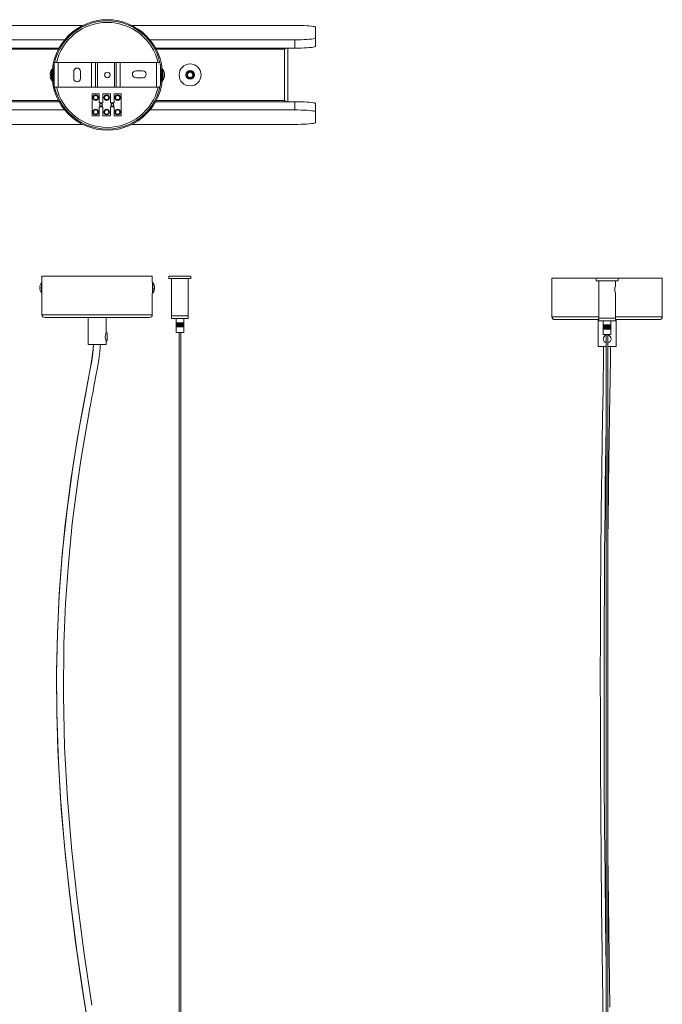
# Model space of a CAD drawing. Header units: millimetres. Extents: x -636 to 303, y -1387 to 40.
# Tile 3 of 3: x -163 to 303, y -673 to 40. Entities that reach past the tile are written whole.
import ezdxf

# ---------------------------------------------------------------- set-up
doc = ezdxf.new("R2010")
doc.units = ezdxf.units.MM

msp = doc.modelspace()

# ---------------------------------------------------------------- linework, layer by layer
at = {"color": 7, "linetype": 'Continuous', "lineweight": 15}
for p, q in [((-116.78, 35.86), (-613.25, 35.86)), ((36.75, 35.86), (-81.32, 35.86)), ((51.75, 20.73), (51.75, 34.55)), ((-613.25, 25.4), (-129.95, 25.4)), ((-68.14, 25.4), (36.75, 25.4)), ((36.75, 19.42), (36.75, 25.4)), ((-613.25, 19.42), (-134.02, 19.42)), ((-64.08, 19.42), (36.75, 19.42)), ((29.35, 18.53), (29.35, -18.53)), ((31.75, 19.42), (31.75, -19.42)), ((-137.55, -7.37), (-137.55, 7.37)), ((-60.89, 9), (-137.2, 9)), ((-134.65, 9), (-134.65, -9)), ((-110.45, -9), (-110.45, 9)), ((-107.55, 9), (-107.55, -9)), ((-106.15, 9), (-106.15, -9)), ((-93.95, 9), (-93.95, -9)), ((-92.55, -9), (-92.55, 9)), ((-89.65, 9), (-89.65, -9)), ((-63.45, -9), (-63.45, 9)), ((-60.55, 7.37), (-60.55, -7.37)), ((-140.57, 0.87), (-140.31, 1.98)), ((-140.57, 0.52), (-140.57, 0.87)), ((-140.31, 0.52), (-140.57, 0.52)), ((-138.85, 4), (-139.09, 4)), ((-139.09, -4), (-139.09, 4)), ((-137.55, 4), (-138.04, 4)), ((-123.4, -2.5), (-123.4, 2.5)), ((-118.4, 2.5), (-118.4, -2.5)), ((-78.4, 2.99), (-73.4, 2.99)), ((-60.05, 4), (-60.55, 4)), ((-59, 4), (-59.25, 4)), ((-57.62, 1.37), (-57.78, 2.03)), ((-57.78, 1.64), (-57.53, 0.61)), ((-57.53, 0.14), (-57.78, -0.28)), ((-57.53, -0.14), (-57.63, 0.03)), ((-57.53, 0.81), (-57.53, 1)), ((-57.53, 0.61), (-57.53, 0.14)), ((-140.57, -0.52), (-140.31, -0.52)), ((-140.57, -0.87), (-140.57, -0.52)), ((-140.57, -0.87), (-140.31, -1.98)), ((-140.32, -0.36), (-140.31, -0.52)), ((-139.09, -4), (-138.85, -4)), ((-138.04, -4), (-137.55, -4)), ((-73.4, -2.01), (-78.4, -2.01)), ((-60.55, -4), (-60.05, -4)), ((-59.25, -4), (-59, -4)), ((-57.78, -0.28), (-57.78, -1.23)), ((-57.53, -0.61), (-57.78, -0.59)), ((-57.53, -0.81), (-57.78, -0.8)), ((-57.78, -1.23), (-57.53, -0.81)), ((-57.7, -0.15), (-57.53, -0.14)), ((-57.53, -1), (-57.62, -1.38)), ((-57.57, -0.81), (-57.53, -0.61)), ((-57.53, -0.61), (-57.53, -0.14)), ((-57.53, -0.81), (-57.53, -1)), ((-137.2, -9), (-60.89, -9)), ((-105, -13.65), (-110, -13.65)), ((-110, -13.65), (-110, -29.65)), ((-105, -20.14), (-105, -13.65)), ((-102.2, -13.65), (-102.2, -20.14)), ((-96.8, -13.65), (-102.2, -13.65)), ((-96.8, -20.14), (-96.8, -13.65)), ((-94, -13.65), (-94, -20.14)), ((-89, -13.65), (-94, -13.65)), ((-89, -29.65), (-89, -13.65)), ((-613.25, -19.42), (-134.01, -19.42)), ((-102.2, -20.14), (-105, -20.14)), ((-94, -20.14), (-96.8, -20.14)), ((-64.08, -19.42), (36.75, -19.42)), ((36.75, -25.4), (36.75, -19.42)), ((51.75, -20.73), (51.75, -34.55)), ((-613.25, -25.4), (-129.95, -25.4)), ((-105, -23.16), (-102.2, -23.16)), ((-105, -29.65), (-105, -23.16)), ((-102.2, -23.16), (-102.2, -29.65)), ((-96.8, -23.16), (-94, -23.16)), ((-96.8, -29.65), (-96.8, -23.16)), ((-94, -23.16), (-94, -29.65)), ((-68.15, -25.4), (36.75, -25.4)), ((-110, -29.65), (-105, -29.65)), ((-102.2, -29.65), (-96.8, -29.65)), ((-94, -29.65), (-89, -29.65)), ((-613.25, -35.86), (-116.77, -35.86)), ((-81.32, -35.86), (36.75, -35.86)), ((-146.43, -145.73), (-146.43, -150.23)), ((-146.43, -145.73), (-66.43, -145.73)), ((-66.43, -150.23), (-66.43, -145.73)), ((-54.38, -145.73), (-54.38, -147.58)), ((-54.38, -145.73), (-38.48, -145.73)), ((-38.48, -147.58), (-54.38, -147.58)), ((-52.43, -147.58), (-52.43, -176.58)), ((-40.43, -176.58), (-40.43, -147.58)), ((-38.48, -147.58), (-38.48, -145.73)), ((223.16, -147.3), (223.16, -175.3)), ((223.16, -147.3), (303.16, -147.3)), ((255.21, -147.3), (255.21, -149.15)), ((271.11, -149.15), (255.21, -149.15)), ((257.16, -149.15), (257.16, -178.15)), ((269.16, -153.05), (269.16, -149.15)), ((271.11, -149.15), (271.11, -147.3)), ((303.16, -175.3), (303.16, -147.3)), ((-147.7, -152.25), (-147.95, -153.36)), ((-147.95, -153.72), (-147.95, -153.36)), ((-147.7, -153.72), (-147.95, -153.72)), ((-147.95, -155.1), (-147.95, -154.75)), ((-147.95, -154.75), (-147.7, -154.75)), ((-147.7, -156.22), (-147.95, -155.1)), ((-147.7, -152.25), (-147.72, -152.24)), ((-147.7, -156.22), (-147.72, -156.23)), ((-147.7, -154.75), (-147.7, -153.72)), ((-146.76, -154.23), (-146.47, -154.23)), ((-146.43, -150.23), (-146.47, -150.23)), ((-66.38, -150.23), (-66.43, -150.23)), ((-64.91, -153.23), (-65.16, -152.2)), ((-65.16, -152.2), (-65.16, -152.59)), ((-65.16, -152.59), (-64.91, -153.63)), ((-64.91, -154.09), (-65.16, -154.51)), ((-65.16, -155.47), (-64.91, -155.04)), ((-65.15, -154.82), (-64.91, -154.84)), ((-64.91, -155.04), (-65.14, -155.03)), ((-65.08, -154.38), (-64.91, -154.38)), ((-64.91, -154.38), (-65.01, -154.2)), ((-64.91, -155.23), (-65, -155.61)), ((-64.96, -155.04), (-64.91, -154.84)), ((-64.91, -153.43), (-64.91, -153.23)), ((-64.91, -153.63), (-64.91, -154.09)), ((-64.91, -154.84), (-64.91, -154.38)), ((-64.91, -155.04), (-64.91, -155.23)), ((-146.47, -158.23), (-146.43, -158.23)), ((-146.43, -158.23), (-146.43, -173.73)), ((-66.43, -173.73), (-66.43, -158.23)), ((-66.43, -158.23), (-66.38, -158.23)), ((269.16, -178.15), (269.16, -157.95)), ((-66.43, -173.73), (-146.43, -173.73)), ((-144.43, -175.73), (-68.43, -175.73)), ((-112.93, -175.73), (-112.93, -195.23)), ((-99.93, -186.8), (-99.93, -175.73)), ((-52.43, -174.58), (-40.43, -174.58)), ((-40.43, -176.58), (-52.43, -176.58)), ((-49.18, -176.58), (-49.18, -179.58)), ((-43.68, -179.58), (-43.68, -176.58)), ((225.16, -177.3), (257.16, -177.3)), ((256.66, -177.3), (256.66, -196.8)), ((269.16, -176.15), (257.16, -176.15)), ((269.16, -178.15), (257.16, -178.15)), ((260.41, -178.15), (260.41, -181.15)), ((265.91, -181.15), (265.91, -178.15)), ((269.16, -177.3), (301.16, -177.3)), ((269.66, -196.8), (269.66, -177.3)), ((-48.76, -179.58), (-49.22, -179.58)), ((-49.22, -179.58), (-49.22, -182.58)), ((-49.22, -179.58), (-49.22, -182.58)), ((-48.76, -182.58), (-49.22, -182.58)), ((-49.21, -179.58), (-49.21, -182.58)), ((-49.2, -179.58), (-49.2, -182.58)), ((-49.19, -179.58), (-49.19, -182.58)), ((-49.18, -182.58), (-49.18, -186.58)), ((-49.17, -179.58), (-49.17, -182.58)), ((-49.15, -179.58), (-49.15, -182.58)), ((-49.13, -179.58), (-49.13, -182.58)), ((-49.1, -179.58), (-49.1, -182.58)), ((-49.07, -179.58), (-49.07, -182.58)), ((-49.04, -179.58), (-49.04, -182.58)), ((-49, -179.58), (-49, -182.58)), ((-48.96, -179.58), (-48.96, -182.58)), ((-48.91, -179.58), (-48.91, -182.58)), ((-48.87, -179.58), (-48.87, -182.58)), ((-48.82, -179.58), (-48.82, -182.58)), ((-48.76, -182.58), (-48.76, -179.58)), ((-48.76, -179.58), (-48.76, -182.58)), ((-48.71, -179.58), (-48.76, -179.58)), ((-48.71, -182.58), (-48.76, -182.58)), ((-48.71, -179.58), (-48.71, -182.58)), ((-48.71, -182.58), (-48.71, -179.58)), ((-48.71, -179.58), (-48.71, -182.58)), ((-48.65, -179.58), (-48.71, -179.58)), ((-48.65, -182.58), (-48.71, -182.58)), ((-48.65, -182.58), (-48.65, -179.58)), ((-48.65, -179.58), (-48.65, -182.58)), ((-48.65, -179.58), (-48.65, -182.58)), ((-48.59, -179.58), (-48.65, -179.58)), ((-48.59, -182.58), (-48.65, -182.58)), ((-48.59, -179.58), (-48.59, -182.58)), ((-48.59, -182.58), (-48.59, -179.58)), ((-48.53, -179.58), (-48.59, -179.58)), ((-48.53, -182.58), (-48.59, -182.58)), ((-48.58, -179.58), (-48.58, -182.58)), ((-48.53, -182.58), (-48.53, -179.58)), ((-48.53, -179.58), (-48.53, -182.58)), ((-48.47, -179.58), (-48.53, -179.58)), ((-48.47, -182.58), (-48.53, -182.58)), ((-48.52, -179.58), (-48.52, -182.58)), ((-48.47, -182.58), (-48.47, -179.58)), ((-48.46, -179.58), (-48.46, -182.58)), ((-48.4, -179.58), (-48.46, -179.58)), ((-48.4, -182.58), (-48.46, -182.58)), ((-48.45, -179.58), (-48.45, -182.58)), ((-48.4, -182.58), (-48.4, -179.58)), ((-48.39, -179.58), (-48.39, -182.58)), ((-48.33, -179.58), (-48.39, -179.58)), ((-48.33, -182.58), (-48.39, -182.58)), ((-48.38, -179.58), (-48.38, -182.58)), ((-48.33, -182.58), (-48.33, -179.58)), ((-48.32, -179.58), (-48.32, -182.58)), ((-48.25, -179.58), (-48.32, -179.58)), ((-48.25, -182.58), (-48.32, -182.58)), ((-48.31, -179.58), (-48.31, -182.58)), ((-48.25, -182.58), (-48.25, -179.58)), ((-48.25, -179.58), (-48.25, -182.58)), ((-48.18, -179.58), (-48.25, -179.58)), ((-48.18, -182.58), (-48.25, -182.58)), ((-48.23, -179.58), (-48.23, -182.58)), ((-48.18, -182.58), (-48.18, -179.58)), ((-48.17, -179.58), (-48.17, -182.58)), ((-48.1, -179.58), (-48.17, -179.58)), ((-48.1, -182.58), (-48.17, -182.58)), ((-48.15, -179.58), (-48.15, -182.58)), ((-48.1, -182.58), (-48.1, -179.58)), ((-48.1, -179.58), (-48.1, -182.58)), ((-48.02, -179.58), (-48.1, -179.58)), ((-48.02, -182.58), (-48.1, -182.58)), ((-48.07, -179.58), (-48.07, -182.58)), ((-48.02, -179.58), (-48.02, -182.58)), ((-48.02, -182.58), (-48.02, -179.58)), ((-47.94, -179.58), (-48.02, -179.58)), ((-47.94, -182.58), (-48.02, -182.58)), ((-48.01, -181.28), (-47.85, -181.27)), ((-47.99, -179.58), (-47.99, -182.58)), ((-47.94, -182.58), (-47.94, -179.58)), ((-47.93, -179.58), (-47.93, -182.58)), ((-47.85, -179.58), (-47.93, -179.58)), ((-47.85, -182.58), (-47.93, -182.58)), ((-47.91, -179.58), (-47.91, -182.58)), ((-47.85, -179.58), (-47.85, -182.58)), ((-47.85, -182.58), (-47.85, -179.58)), ((-47.77, -179.58), (-47.85, -179.58)), ((-47.77, -182.58), (-47.85, -182.58)), ((-47.82, -179.58), (-47.82, -182.58)), ((-47.77, -182.58), (-47.77, -179.58)), ((-47.76, -179.58), (-47.76, -182.58)), ((-47.68, -179.58), (-47.76, -179.58)), ((-47.68, -182.58), (-47.76, -182.58)), ((-47.73, -179.58), (-47.73, -182.58)), ((-47.68, -179.58), (-47.68, -182.58)), ((-47.68, -182.58), (-47.68, -179.58)), ((-47.59, -179.58), (-47.68, -179.58)), ((-47.59, -182.58), (-47.68, -182.58)), ((-47.64, -179.58), (-47.64, -182.58)), ((-47.59, -182.58), (-47.59, -179.58)), ((-47.59, -179.58), (-47.59, -182.58)), ((-47.5, -179.58), (-47.59, -179.58)), ((-47.5, -182.58), (-47.59, -182.58)), ((-47.55, -179.58), (-47.55, -182.58)), ((-47.5, -179.58), (-47.5, -182.58)), ((-47.5, -182.58), (-47.5, -179.58)), ((-47.41, -179.58), (-47.5, -179.58)), ((-47.41, -182.58), (-47.5, -182.58)), ((-47.46, -179.58), (-47.46, -182.58)), ((-47.41, -182.58), (-47.41, -179.58)), ((-47.4, -179.58), (-47.4, -182.58)), ((-47.32, -179.58), (-47.4, -179.58)), ((-47.32, -182.58), (-47.4, -182.58)), ((-47.36, -179.58), (-47.36, -182.58)), ((-47.32, -182.58), (-47.32, -179.58)), ((-47.31, -179.58), (-47.31, -182.58)), ((-47.22, -179.58), (-47.31, -179.58)), ((-47.22, -182.58), (-47.31, -182.58)), ((-47.27, -179.58), (-47.27, -182.58)), ((-47.22, -182.58), (-47.22, -179.58)), ((-47.21, -179.58), (-47.21, -182.58)), ((-47.13, -179.58), (-47.21, -179.58)), ((-47.13, -182.58), (-47.21, -182.58)), ((-47.17, -179.58), (-47.17, -182.58)), ((-47.13, -182.58), (-47.13, -179.58)), ((-47.12, -179.58), (-47.12, -182.58)), ((-47.12, -179.58), (-47.03, -179.58)), ((-47.03, -182.58), (-47.12, -182.58)), ((-47.07, -179.58), (-47.07, -182.58)), ((-47.03, -182.58), (-47.03, -179.58)), ((-47.02, -179.58), (-47.02, -182.58)), ((-47.02, -179.58), (-46.93, -179.58)), ((-46.93, -182.58), (-47.02, -182.58)), ((-46.98, -179.58), (-46.98, -182.58)), ((-46.93, -179.58), (-46.83, -179.58)), ((-46.93, -179.58), (-46.93, -182.58)), ((-46.93, -182.58), (-46.93, -179.58)), ((-46.83, -182.58), (-46.93, -182.58)), ((-46.88, -179.58), (-46.88, -182.58)), ((-46.83, -179.58), (-46.74, -179.58)), ((-46.83, -179.58), (-46.83, -182.58)), ((-46.83, -182.58), (-46.83, -179.58)), ((-46.74, -182.58), (-46.83, -182.58)), ((-46.78, -179.58), (-46.78, -182.58)), ((-46.74, -182.58), (-46.74, -179.58)), ((-46.73, -179.58), (-46.64, -179.58)), ((-46.73, -179.58), (-46.73, -182.58)), ((-46.64, -182.58), (-46.73, -182.58)), ((-46.68, -179.58), (-46.68, -182.58)), ((-46.64, -182.58), (-46.64, -179.58)), ((-46.63, -179.58), (-46.54, -179.58)), ((-46.63, -179.58), (-46.63, -182.58)), ((-46.54, -182.58), (-46.63, -182.58)), ((-46.58, -179.58), (-46.58, -182.58)), ((-46.54, -182.58), (-46.54, -179.58)), ((-46.53, -179.58), (-46.44, -179.58)), ((-46.53, -179.58), (-46.53, -182.58)), ((-46.44, -182.58), (-46.53, -182.58)), ((-46.48, -179.58), (-46.48, -182.58)), ((-46.44, -182.58), (-46.44, -179.58)), ((-46.43, -179.58), (-46.34, -179.58)), ((-46.43, -179.58), (-46.43, -182.58)), ((-46.34, -182.58), (-46.43, -182.58)), ((-46.37, -179.58), (-46.37, -182.58)), ((-46.34, -182.58), (-46.34, -179.58)), ((-46.33, -179.58), (-46.24, -179.58)), ((-46.33, -179.58), (-46.33, -182.58)), ((-46.24, -182.58), (-46.33, -182.58)), ((-46.27, -179.58), (-46.27, -182.58)), ((-46.24, -182.58), (-46.24, -179.58)), ((-46.23, -179.58), (-46.14, -179.58)), ((-46.23, -179.58), (-46.23, -182.58)), ((-46.14, -182.58), (-46.23, -182.58)), ((-46.17, -179.58), (-46.17, -182.58)), ((-46.14, -182.58), (-46.14, -179.58)), ((-46.13, -179.58), (-46.04, -179.58)), ((-46.13, -179.58), (-46.13, -182.58)), ((-46.04, -182.58), (-46.13, -182.58)), ((-46.07, -179.58), (-46.07, -182.58)), ((-46.04, -182.58), (-46.04, -179.58)), ((-46.04, -179.58), (-45.94, -179.58)), ((-46.04, -179.58), (-46.04, -182.58)), ((-45.94, -182.58), (-46.04, -182.58)), ((-45.97, -179.58), (-45.97, -182.58)), ((-45.94, -182.58), (-45.94, -179.58)), ((-45.94, -179.58), (-45.94, -182.58)), ((-45.94, -179.58), (-45.85, -179.58)), ((-45.85, -182.58), (-45.94, -182.58)), ((-45.87, -179.58), (-45.87, -182.58)), ((-45.85, -182.58), (-45.85, -179.58)), ((-45.84, -179.58), (-45.84, -182.58)), ((-45.84, -179.58), (-45.75, -179.58)), ((-45.75, -182.58), (-45.84, -182.58)), ((-45.78, -179.58), (-45.78, -182.58)), ((-45.75, -182.58), (-45.75, -179.58)), ((-45.74, -179.58), (-45.74, -182.58)), ((-45.74, -179.58), (-45.65, -179.58)), ((-45.65, -182.58), (-45.74, -182.58)), ((-45.68, -179.58), (-45.68, -182.58)), ((-45.65, -182.58), (-45.65, -179.58)), ((-45.65, -179.58), (-45.65, -182.58)), ((-45.65, -179.58), (-45.56, -179.58)), ((-45.56, -182.58), (-45.65, -182.58)), ((-45.58, -179.58), (-45.58, -182.58)), ((-45.56, -182.58), (-45.56, -179.58)), ((-45.55, -179.58), (-45.55, -182.58)), ((-45.55, -179.58), (-45.47, -179.58)), ((-45.47, -182.58), (-45.55, -182.58)), ((-45.49, -179.58), (-45.49, -182.58)), ((-45.47, -182.58), (-45.47, -179.58)), ((-45.46, -179.58), (-45.46, -182.58)), ((-45.46, -179.58), (-45.37, -179.58)), ((-45.37, -182.58), (-45.46, -182.58)), ((-45.39, -179.58), (-45.39, -182.58)), ((-45.37, -179.58), (-45.37, -182.58)), ((-45.37, -182.58), (-45.37, -179.58)), ((-45.37, -179.58), (-45.28, -179.58)), ((-45.28, -182.58), (-45.37, -182.58)), ((-45.3, -179.58), (-45.3, -182.58)), ((-45.28, -182.58), (-45.28, -179.58)), ((-45.28, -179.58), (-45.28, -182.58)), ((-45.28, -179.58), (-45.19, -179.58)), ((-45.19, -182.58), (-45.28, -182.58)), ((-45.21, -179.58), (-45.21, -182.58)), ((-45.19, -179.58), (-45.19, -182.58)), ((-45.19, -182.58), (-45.19, -179.58)), ((-45.19, -179.58), (-45.1, -179.58)), ((-45.1, -182.58), (-45.19, -182.58)), ((-45.12, -179.58), (-45.12, -182.58)), ((-45.1, -182.58), (-45.1, -179.58)), ((-45.1, -179.58), (-45.1, -182.58)), ((-45.1, -179.58), (-45.02, -179.58)), ((-45.02, -182.58), (-45.1, -182.58)), ((-45.03, -179.58), (-45.03, -182.58)), ((-45.02, -182.58), (-45.02, -179.58)), ((-45.01, -179.58), (-45.01, -182.58)), ((-45.01, -179.58), (-44.93, -179.58)), ((-44.93, -182.58), (-45.01, -182.58)), ((-44.94, -179.58), (-44.94, -182.58)), ((-44.93, -182.58), (-44.93, -179.58)), ((-44.93, -179.58), (-44.93, -182.58)), ((-44.93, -179.58), (-44.85, -179.58)), ((-44.85, -182.58), (-44.93, -182.58)), ((-44.86, -179.58), (-44.86, -182.58)), ((-44.85, -179.58), (-44.85, -182.58)), ((-44.85, -182.58), (-44.85, -179.58)), ((-44.85, -179.58), (-44.77, -179.58)), ((-44.77, -182.58), (-44.85, -182.58)), ((-44.78, -179.58), (-44.78, -182.58)), ((-44.77, -182.58), (-44.77, -179.58)), ((-44.77, -179.58), (-44.77, -182.58)), ((-44.77, -179.58), (-44.69, -179.58)), ((-44.69, -182.58), (-44.77, -182.58)), ((-44.7, -179.58), (-44.7, -182.58)), ((-44.69, -179.58), (-44.69, -182.58)), ((-44.69, -182.58), (-44.69, -179.58)), ((-44.69, -179.58), (-44.62, -179.58)), ((-44.62, -182.58), (-44.69, -182.58)), ((-44.62, -182.58), (-44.62, -179.58)), ((-44.62, -179.58), (-44.62, -182.58)), ((-44.61, -179.58), (-44.61, -182.58)), ((-44.61, -179.58), (-44.54, -179.58)), ((-44.54, -182.58), (-44.61, -182.58)), ((-44.54, -179.58), (-44.54, -182.58)), ((-44.54, -182.58), (-44.54, -179.58)), ((-44.54, -179.58), (-44.54, -182.58)), ((-44.54, -179.58), (-44.47, -179.58)), ((-44.47, -182.58), (-44.54, -182.58)), ((-44.47, -179.58), (-44.47, -182.58)), ((-44.47, -179.58), (-44.47, -182.58)), ((-44.47, -179.58), (-44.4, -179.58)), ((-44.4, -182.58), (-44.47, -182.58)), ((-44.4, -179.58), (-44.4, -182.58)), ((-44.4, -179.58), (-44.4, -182.58)), ((-44.4, -179.58), (-43.64, -179.58)), ((-43.64, -182.58), (-44.4, -182.58)), ((-44.33, -179.58), (-44.33, -182.58)), ((-44.27, -179.58), (-44.27, -182.58)), ((-44.21, -179.58), (-44.21, -182.58)), ((-44.15, -179.58), (-44.15, -182.58)), ((-44.09, -179.58), (-44.09, -182.58)), ((-44.04, -179.58), (-44.04, -182.58)), ((-43.99, -179.58), (-43.99, -182.58)), ((-43.94, -179.58), (-43.94, -182.58)), ((-43.9, -179.58), (-43.9, -182.58)), ((-43.86, -179.58), (-43.86, -182.58)), ((-43.82, -179.58), (-43.82, -182.58)), ((-43.79, -182.58), (-43.79, -179.58)), ((-43.75, -179.58), (-43.75, -182.58)), ((-43.73, -182.58), (-43.73, -179.58)), ((-43.7, -179.58), (-43.7, -182.58)), ((-43.69, -179.58), (-43.69, -182.58)), ((-43.68, -186.58), (-43.68, -182.58)), ((-43.67, -179.58), (-43.67, -182.58)), ((-43.66, -179.58), (-43.66, -182.58)), ((-43.65, -179.58), (-43.65, -182.58)), ((-43.64, -179.58), (-43.64, -182.58)), ((-43.64, -179.58), (-43.64, -182.58)), ((260.85, -181.15), (260.37, -181.15)), ((260.37, -181.15), (260.37, -184.15)), ((260.37, -181.15), (260.37, -184.15)), ((260.85, -184.15), (260.37, -184.15)), ((260.38, -181.15), (260.38, -184.15)), ((260.38, -181.15), (260.38, -184.15)), ((260.4, -181.15), (260.4, -184.15)), ((260.41, -181.15), (260.41, -184.15)), ((260.41, -184.15), (260.41, -188.15)), ((260.43, -181.15), (260.43, -184.15)), ((260.45, -181.15), (260.45, -184.15)), ((260.48, -181.15), (260.48, -184.15)), ((260.5, -181.15), (260.5, -184.15)), ((260.54, -181.15), (260.54, -184.15)), ((260.57, -181.15), (260.57, -184.15)), ((260.61, -181.15), (260.61, -184.15)), ((260.65, -181.15), (260.65, -184.15)), ((260.7, -181.15), (260.7, -184.15)), ((260.75, -181.15), (260.75, -184.15)), ((260.8, -181.15), (260.8, -184.15)), ((260.85, -184.15), (260.85, -181.15)), ((260.86, -181.15), (260.86, -184.15)), ((260.91, -181.15), (260.86, -181.15)), ((260.91, -184.15), (260.86, -184.15)), ((260.91, -181.15), (260.91, -184.15)), ((260.91, -184.15), (260.91, -181.15)), ((260.91, -181.15), (260.91, -184.15)), ((260.97, -181.15), (260.91, -181.15)), ((260.97, -184.15), (260.91, -184.15)), ((260.97, -184.15), (260.97, -181.15)), ((260.97, -181.15), (260.97, -184.15)), ((260.97, -181.15), (260.97, -184.15)), ((261.03, -181.15), (260.97, -181.15)), ((261.03, -184.15), (260.97, -184.15)), ((261.03, -181.15), (261.03, -184.15)), ((261.03, -184.15), (261.03, -181.15)), ((261.09, -181.15), (261.03, -181.15)), ((261.09, -184.15), (261.03, -184.15)), ((261.04, -181.15), (261.04, -184.15)), ((261.09, -184.15), (261.09, -181.15)), ((261.1, -181.15), (261.1, -184.15)), ((261.16, -181.15), (261.1, -181.15)), ((261.16, -184.15), (261.1, -184.15)), ((261.11, -181.15), (261.11, -184.15)), ((261.16, -181.15), (261.16, -184.15)), ((261.16, -184.15), (261.16, -181.15)), ((261.23, -181.15), (261.16, -181.15)), ((261.23, -184.15), (261.16, -184.15)), ((261.17, -181.15), (261.17, -184.15)), ((261.23, -184.15), (261.23, -181.15)), ((261.23, -181.15), (261.23, -184.15)), ((261.3, -181.15), (261.23, -181.15)), ((261.3, -184.15), (261.23, -184.15)), ((261.25, -181.15), (261.25, -184.15)), ((261.3, -181.15), (261.3, -184.15)), ((261.3, -184.15), (261.3, -181.15)), ((261.37, -181.15), (261.3, -181.15)), ((261.37, -184.15), (261.3, -184.15)), ((261.32, -181.15), (261.32, -184.15)), ((261.37, -184.15), (261.37, -181.15)), ((261.38, -181.15), (261.38, -184.15)), ((261.45, -181.15), (261.38, -181.15)), ((261.45, -184.15), (261.38, -184.15)), ((261.4, -181.15), (261.4, -184.15)), ((261.45, -184.15), (261.45, -181.15)), ((261.46, -181.15), (261.46, -184.15)), ((261.53, -181.15), (261.46, -181.15)), ((261.53, -184.15), (261.46, -184.15)), ((261.48, -181.15), (261.48, -184.15)), ((261.53, -184.15), (261.53, -181.15)), ((261.54, -181.15), (261.54, -184.15)), ((261.61, -181.15), (261.54, -181.15)), ((261.61, -184.15), (261.54, -184.15)), ((261.56, -181.15), (261.56, -184.15)), ((261.61, -184.15), (261.61, -181.15)), ((261.62, -181.15), (261.62, -184.15)), ((261.69, -181.15), (261.62, -181.15)), ((261.69, -184.15), (261.62, -184.15)), ((261.64, -181.15), (261.64, -184.15)), ((261.69, -184.15), (261.69, -181.15)), ((261.7, -181.15), (261.7, -184.15)), ((261.78, -181.15), (261.7, -181.15)), ((261.78, -184.15), (261.7, -184.15)), ((261.73, -181.15), (261.73, -184.15)), ((261.78, -181.15), (261.78, -184.15)), ((261.78, -184.15), (261.78, -181.15)), ((261.87, -181.15), (261.78, -181.15)), ((261.87, -184.15), (261.78, -184.15)), ((261.81, -181.15), (261.81, -184.15)), ((261.87, -184.15), (261.87, -181.15)), ((261.87, -181.15), (261.87, -184.15)), ((261.95, -181.15), (261.87, -181.15)), ((261.95, -184.15), (261.87, -184.15)), ((261.9, -181.15), (261.9, -184.15)), ((261.95, -184.15), (261.95, -181.15)), ((261.96, -181.15), (261.96, -184.15)), ((262.04, -181.15), (261.96, -181.15)), ((262.04, -184.15), (261.96, -184.15)), ((261.99, -181.15), (261.99, -184.15)), ((262.04, -184.15), (262.04, -181.15)), ((262.05, -181.15), (262.05, -184.15)), ((262.14, -181.15), (262.05, -181.15)), ((262.14, -184.15), (262.05, -184.15)), ((262.09, -181.15), (262.09, -184.15)), ((262.14, -181.15), (262.14, -184.15)), ((262.14, -184.15), (262.14, -181.15)), ((262.23, -181.15), (262.14, -181.15)), ((262.23, -184.15), (262.14, -184.15)), ((262.18, -181.15), (262.18, -184.15)), ((262.23, -184.15), (262.23, -181.15)), ((262.23, -181.15), (262.23, -184.15)), ((262.32, -181.15), (262.23, -181.15)), ((262.32, -184.15), (262.23, -184.15)), ((262.28, -184.15), (262.28, -181.15)), ((262.32, -184.15), (262.32, -181.15)), ((262.33, -181.15), (262.33, -184.15)), ((262.42, -181.15), (262.33, -181.15)), ((262.42, -184.15), (262.33, -184.15)), ((262.37, -181.15), (262.37, -184.15)), ((262.42, -181.15), (262.42, -184.15)), ((262.42, -184.15), (262.42, -181.15)), ((262.42, -181.15), (262.51, -181.15)), ((262.51, -184.15), (262.42, -184.15)), ((262.47, -184.15), (262.47, -181.15)), ((262.51, -184.15), (262.51, -181.15)), ((262.52, -181.15), (262.52, -184.15)), ((262.52, -181.15), (262.61, -181.15)), ((262.61, -184.15), (262.52, -184.15)), ((262.57, -181.15), (262.57, -184.15)), ((262.61, -184.15), (262.61, -181.15)), ((262.62, -181.15), (262.62, -184.15)), ((262.62, -181.15), (262.71, -181.15)), ((262.71, -184.15), (262.62, -184.15)), ((262.67, -181.15), (262.67, -184.15)), ((262.71, -181.15), (262.81, -181.15)), ((262.71, -181.15), (262.71, -184.15)), ((262.71, -184.15), (262.71, -181.15)), ((262.81, -184.15), (262.71, -184.15)), ((262.76, -181.15), (262.76, -184.15)), ((262.81, -181.15), (262.9, -181.15)), ((262.81, -181.15), (262.81, -184.15)), ((262.81, -184.15), (262.81, -181.15)), ((262.9, -184.15), (262.81, -184.15)), ((262.86, -181.15), (262.86, -184.15)), ((262.9, -184.15), (262.9, -181.15)), ((262.91, -181.15), (263, -181.15)), ((262.91, -181.15), (262.91, -184.15)), ((263, -184.15), (262.91, -184.15)), ((262.96, -181.15), (262.96, -184.15)), ((263, -184.15), (263, -181.15)), ((263.01, -181.15), (263.1, -181.15)), ((263.01, -181.15), (263.01, -184.15)), ((263.1, -184.15), (263.01, -184.15)), ((263.07, -181.15), (263.07, -184.15)), ((263.1, -184.15), (263.1, -181.15)), ((263.11, -181.15), (263.2, -181.15)), ((263.11, -181.15), (263.11, -184.15)), ((263.2, -184.15), (263.11, -184.15)), ((263.17, -181.15), (263.17, -184.15)), ((263.2, -184.15), (263.2, -181.15)), ((263.21, -181.15), (263.3, -181.15)), ((263.21, -181.15), (263.21, -184.15)), ((263.3, -184.15), (263.21, -184.15)), ((263.27, -181.15), (263.27, -184.15)), ((263.3, -184.15), (263.3, -181.15)), ((263.31, -181.15), (263.4, -181.15)), ((263.31, -181.15), (263.31, -184.15)), ((263.4, -184.15), (263.31, -184.15)), ((263.37, -181.15), (263.37, -184.15)), ((263.4, -184.15), (263.4, -181.15)), ((263.41, -181.15), (263.5, -181.15)), ((263.41, -181.15), (263.41, -184.15)), ((263.5, -184.15), (263.41, -184.15)), ((263.47, -181.15), (263.47, -184.15)), ((263.5, -184.15), (263.5, -181.15)), ((263.51, -181.15), (263.6, -181.15)), ((263.51, -181.15), (263.51, -184.15)), ((263.6, -184.15), (263.51, -184.15)), ((263.57, -181.15), (263.57, -184.15)), ((263.6, -184.15), (263.6, -181.15)), ((263.6, -181.15), (263.6, -184.15)), ((263.6, -181.15), (263.7, -181.15)), ((263.7, -184.15), (263.6, -184.15)), ((263.67, -181.15), (263.67, -184.15)), ((263.7, -184.15), (263.7, -181.15)), ((263.7, -181.15), (263.7, -184.15)), ((263.7, -181.15), (263.79, -181.15)), ((263.79, -184.15), (263.7, -184.15)), ((263.77, -181.15), (263.77, -184.15)), ((263.79, -184.15), (263.79, -181.15)), ((263.8, -181.15), (263.8, -184.15)), ((263.8, -181.15), (263.89, -181.15)), ((263.89, -184.15), (263.8, -184.15)), ((263.86, -181.15), (263.86, -184.15)), ((263.89, -184.15), (263.89, -181.15)), ((263.89, -181.15), (263.89, -184.15)), ((263.89, -181.15), (263.98, -181.15)), ((263.98, -184.15), (263.89, -184.15)), ((263.96, -181.15), (263.96, -184.15)), ((263.98, -184.15), (263.98, -181.15)), ((263.99, -181.15), (263.99, -184.15)), ((263.99, -181.15), (264.08, -181.15)), ((264.08, -184.15), (263.99, -184.15)), ((264.06, -181.15), (264.06, -184.15)), ((264.08, -184.15), (264.08, -181.15)), ((264.08, -181.15), (264.08, -184.15)), ((264.08, -181.15), (264.17, -181.15)), ((264.17, -184.15), (264.08, -184.15)), ((264.15, -181.15), (264.15, -184.15)), ((264.17, -184.15), (264.17, -181.15)), ((264.18, -181.15), (264.18, -184.15)), ((264.18, -181.15), (264.26, -181.15)), ((264.26, -184.15), (264.18, -184.15)), ((264.24, -181.15), (264.24, -184.15)), ((264.26, -184.15), (264.26, -181.15)), ((264.27, -181.15), (264.27, -184.15)), ((264.27, -181.15), (264.35, -181.15)), ((264.35, -184.15), (264.27, -184.15)), ((264.34, -181.15), (264.34, -184.15)), ((264.35, -184.15), (264.35, -181.15)), ((264.36, -181.15), (264.36, -184.15)), ((264.36, -181.15), (264.44, -181.15)), ((264.44, -184.15), (264.36, -184.15)), ((264.43, -181.15), (264.43, -184.15)), ((264.44, -184.15), (264.44, -181.15)), ((264.45, -181.15), (264.45, -184.15)), ((264.45, -181.15), (264.53, -181.15)), ((264.53, -184.15), (264.45, -184.15)), ((264.52, -181.15), (264.52, -184.15)), ((264.53, -181.15), (264.53, -184.15)), ((264.53, -184.15), (264.53, -181.15)), ((264.53, -181.15), (264.61, -181.15)), ((264.61, -184.15), (264.53, -184.15)), ((264.6, -181.15), (264.6, -184.15)), ((264.61, -184.15), (264.61, -181.15)), ((264.62, -181.15), (264.62, -184.15)), ((264.62, -181.15), (264.7, -181.15)), ((264.7, -184.15), (264.62, -184.15)), ((264.69, -181.15), (264.69, -184.15)), ((264.7, -181.15), (264.7, -184.15)), ((264.7, -184.15), (264.7, -181.15)), ((264.7, -181.15), (264.78, -181.15)), ((264.78, -184.15), (264.7, -184.15)), ((264.77, -181.15), (264.77, -184.15)), ((264.78, -184.15), (264.78, -181.15)), ((264.78, -181.15), (264.78, -184.15)), ((264.78, -181.15), (264.86, -181.15)), ((264.86, -184.15), (264.78, -184.15)), ((264.85, -181.15), (264.85, -184.15)), ((264.86, -181.15), (264.86, -184.15)), ((264.86, -184.15), (264.86, -181.15)), ((264.86, -181.15), (264.94, -181.15)), ((264.94, -184.15), (264.86, -184.15)), ((264.93, -181.15), (264.93, -184.15)), ((264.94, -184.15), (264.94, -181.15)), ((264.94, -181.15), (264.94, -184.15)), ((264.94, -181.15), (265.01, -181.15)), ((265.01, -184.15), (264.94, -184.15)), ((265.01, -181.15), (265.01, -184.15)), ((265.01, -184.15), (265.01, -181.15)), ((265.01, -181.15), (265.01, -184.15)), ((265.01, -181.15), (265.08, -181.15)), ((265.08, -184.15), (265.01, -184.15)), ((265.08, -181.15), (265.08, -184.15)), ((265.09, -181.15), (265.09, -184.15)), ((265.09, -181.15), (265.15, -181.15)), ((265.15, -184.15), (265.09, -184.15)), ((265.15, -181.15), (265.15, -184.15)), ((265.16, -181.15), (265.16, -184.15)), ((265.16, -181.15), (265.22, -181.15)), ((265.22, -184.15), (265.16, -184.15)), ((265.22, -181.15), (265.22, -184.15)), ((265.22, -181.15), (265.22, -184.15)), ((265.22, -181.15), (265.95, -181.15)), ((265.95, -184.15), (265.22, -184.15)), ((265.29, -181.15), (265.29, -184.15)), ((265.35, -181.15), (265.35, -184.15)), ((265.41, -181.15), (265.41, -184.15)), ((265.47, -181.15), (265.47, -184.15)), ((265.53, -181.15), (265.53, -184.15)), ((265.58, -181.15), (265.58, -184.15)), ((265.63, -181.15), (265.63, -184.15)), ((265.67, -181.15), (265.67, -184.15)), ((265.71, -181.15), (265.71, -184.15)), ((265.75, -181.15), (265.75, -184.15)), ((265.79, -181.15), (265.79, -184.15)), ((265.82, -181.15), (265.82, -184.15)), ((265.85, -181.15), (265.85, -184.15)), ((265.87, -181.15), (265.87, -184.15)), ((265.9, -181.15), (265.9, -184.15)), ((265.91, -181.15), (265.91, -184.15)), ((265.91, -188.15), (265.91, -184.15)), ((265.93, -181.15), (265.93, -184.15)), ((265.94, -181.15), (265.94, -184.15)), ((265.95, -181.15), (265.95, -184.15)), ((265.95, -181.15), (265.95, -184.15)), ((-99.12, -186.8), (-99.93, -186.8)), ((-99.93, -195.23), (-99.93, -192.55)), ((-99.93, -192.55), (-99.12, -192.55)), ((-99.12, -186.8), (-99.12, -192.55)), ((-43.68, -186.58), (-49.18, -186.58)), ((-47.03, -186.58), (-47.03, -1136.22)), ((-45.83, -1136.22), (-45.83, -186.58)), ((265.91, -188.15), (260.41, -188.15)), ((262.56, -188.15), (262.56, -1153.28)), ((263.76, -1153.28), (263.76, -188.15)), ((-99.93, -195.23), (-112.93, -195.23)), ((262.56, -196.8), (256.66, -196.8)), ((269.66, -196.8), (263.76, -196.8))]:
    msp.add_line(p, q, dxfattribs=at)
at = {"color": 8, "linetype": 'Continuous', "lineweight": 15}
for p, q in [((-607.45, 18.53), (-134.49, 18.53)), ((-63.6, 18.53), (29.35, 18.53)), ((-59, 4), (-59, -4)), ((-134.49, -18.53), (-607.45, -18.53)), ((29.35, -18.53), (-63.6, -18.53)), ((-146.47, -158.23), (-146.47, -150.23)), ((-66.38, -150.23), (-66.38, -158.23)), ((257.16, -175.3), (223.16, -175.3)), ((303.16, -175.3), (269.16, -175.3))]:
    msp.add_line(p, q, dxfattribs=at)
at = {"color": 7, "linetype": 'Continuous', "lineweight": 15, "flags": 128}
for points in [[(51.75, 34.55), (51.57, 34.75), (51.02, 34.95), (50.12, 35.14), (48.89, 35.32), (47.36, 35.47), (45.57, 35.61), (43.56, 35.71), (41.39, 35.79), (39.1, 35.84), (36.75, 35.86)], [(36.75, 25.4), (39.1, 25.41), (41.39, 25.46), (43.56, 25.54), (45.57, 25.65), (47.36, 25.78), (48.89, 25.94), (50.12, 26.11), (51.02, 26.3), (51.57, 26.5), (51.75, 26.71)], [(29.97, 19.42), (29.64, 18.97), (29.35, 18.53)], [(29.35, 18.53), (30.29, 19.15), (30.71, 19.42)], [(29.35, 18.53), (30.07, 19.24), (30.26, 19.42)], [(36.75, 19.42), (39.1, 19.44), (41.39, 19.48), (43.56, 19.56), (45.57, 19.67), (47.36, 19.8), (48.89, 19.96), (50.12, 20.13), (51.02, 20.32), (51.57, 20.52), (51.75, 20.73)], [(-140.31, -0.52), (-140.33, 0), (-140.31, 0.52)], [(-139.38, 3.85), (-139.38, 3.66), (-139.38, 3.12), (-139.38, 2.26), (-139.38, 1.19), (-139.38, 0), (-139.38, -1.19), (-139.38, -2.26), (-139.38, -3.12), (-139.38, -3.66), (-139.38, -3.85)], [(-57.78, 2.03), (-57.76, 1.84), (-57.78, 1.64)], [(-39.35, -1.98), (-39.99, -1.76), (-40.52, -1.35), (-40.88, -0.79), (-41.04, -0.14), (-40.97, 0.53), (-40.69, 1.14), (-40.22, 1.62), (-39.91, 1.81), (-39.41, 1.97), (-38.74, 1.98), (-38.1, 1.76), (-37.57, 1.35), (-37.21, 0.79), (-37.05, 0.14), (-37.12, -0.53), (-37.4, -1.14), (-37.87, -1.62), (-38.19, -1.81), (-38.68, -1.97), (-39.35, -1.98), (-39.72, -1.88), (-39.72, -1.88)], [(29.35, -18.53), (29.77, -19.16), (29.98, -19.42)], [(36.75, -19.42), (39.1, -19.44), (41.39, -19.49), (43.56, -19.57), (45.57, -19.67), (47.36, -19.81), (48.89, -19.96), (50.12, -20.14), (51.02, -20.33), (51.57, -20.53), (51.75, -20.73)], [(36.75, -25.4), (39.1, -25.42), (41.39, -25.46), (43.56, -25.54), (45.57, -25.65), (47.36, -25.78), (48.89, -25.94), (50.12, -26.11), (51.02, -26.3), (51.57, -26.5), (51.75, -26.71)], [(51.75, -34.55), (51.57, -34.76), (51.02, -34.96), (50.12, -35.15), (48.89, -35.32), (47.36, -35.48), (45.57, -35.61), (43.56, -35.72), (41.39, -35.79), (39.1, -35.84), (36.75, -35.86)], [(-65.16, -154.51), (-65.14, -154.99), (-65.16, -155.47)], [(-44.4, -179.83), (-44.22, -179.81), (-44.22, -179.81)], [(-44.4, -180.21), (-44.22, -180.19), (-44.22, -180.19)], [(-44.4, -180.59), (-44.22, -180.57), (-44.22, -180.57)], [(-44.4, -180.97), (-44.22, -180.95), (-44.23, -180.95)], [(-44.4, -181.35), (-44.22, -181.33), (-44.22, -181.33)], [(-44.4, -181.73), (-44.22, -181.71), (-44.23, -181.71)], [(-44.4, -182.11), (-44.22, -182.09), (-44.22, -182.09)], [(-109.02, -195.04), (-109.27, -199.11), (-109.86, -203.79), (-110.61, -208.53), (-111.39, -212.95), (-112.1, -216.79), (-112.69, -219.97), (-113.29, -223.11), (-113.89, -226.29), (-117.68, -246.41), (-120.89, -264.51), (-123.8, -282.56), (-128.25, -314.86), (-131.67, -347.23), (-133.85, -376.16), (-135.23, -405.13), (-135.81, -434.11), (-135.64, -463.07), (-134.49, -497.52), (-132.37, -531.91), (-129.37, -566.22), (-125.58, -600.44), (-121.12, -634.57), (-116.11, -668.62), (-108.31, -717.03)], [(-109.02, -195.04), (-109.19, -198.25), (-109.66, -202.4), (-110.42, -207.37), (-111.42, -213.1), (-112.61, -219.55), (-114.41, -228.99), (-116.39, -239.48), (-118.5, -250.93), (-120.83, -264.17), (-123.15, -278.33), (-125.39, -293.3), (-127.52, -309.02), (-129.47, -325.39), (-131.98, -350.8), (-133.92, -377.26), (-135.21, -404.54), (-135.8, -432.45), (-135.68, -460.81), (-134.84, -489.44), (-132.94, -523.97), (-130.12, -558.45), (-126.5, -592.69), (-122.23, -626.52), (-117.45, -659.79), (-112.44, -691.82)], [(-110.25, -673.89), (-115.79, -636.73), (-120.68, -599.47), (-124.77, -562.11), (-127.9, -524.64), (-129.95, -487.08), (-130.83, -449.46), (-130.45, -411.81), (-129.25, -382.82), (-127.24, -353.84), (-124.41, -324.91), (-120.75, -296.03), (-118.23, -279.14), (-115.44, -262.21), (-112.44, -245.49), (-111.87, -242.41), (-111.3, -239.37), (-110.74, -236.37), (-110.18, -233.41), (-109.62, -230.5), (-109, -227.22), (-108.22, -223.14), (-107.24, -217.91), (-106.18, -212.14), (-105.18, -206.14), (-104.38, -200.31), (-104.04, -195.04)], [(260.65, -196.61), (260.62, -201.51), (260.56, -206.93), (260.48, -212.26), (260.4, -217.03), (260.34, -220.9), (260.27, -224.46), (260.21, -228.08), (259.87, -248.17), (259.58, -266.27), (259.32, -284.32), (258.91, -316.62), (258.61, -348.99), (258.41, -377.93), (258.28, -406.9), (258.23, -435.89), (258.25, -464.85), (258.35, -499.3), (258.55, -533.69), (258.82, -568), (259.16, -602.23), (259.56, -636.36), (260.02, -670.41), (260.72, -718.82)], [(263.76, -332.08), (263.81, -326.28), (264.14, -297.41), (264.37, -280.51), (264.62, -263.58), (264.89, -246.84), (264.94, -243.76), (265, -240.71), (265.05, -237.7), (265.1, -234.72), (265.15, -231.8), (265.2, -228.55), (265.27, -224.49), (265.35, -220.18), (265.43, -215.45), (265.51, -210.48), (265.58, -205.5), (265.63, -200.77), (265.65, -196.61)], [(265.09, -675.25), (264.59, -638.09), (264.14, -600.83), (263.78, -563.47), (263.76, -561.43)]]:
    msp.add_lwpolyline(points, dxfattribs=at)
at = {"color": 8, "linetype": 'Continuous', "lineweight": 15, "flags": 128}
for points in [[(-58.71, -1.47), (-58.71, -0.3), (-58.71, 0.9), (-58.71, 2.02), (-58.71, 2.93), (-58.71, 3.56), (-58.71, 3.84), (-58.71, 3.85)], [(-58.71, -3.85), (-58.71, -3.75), (-58.71, -3.28), (-58.71, -2.5), (-58.71, -1.47)], [(-146.76, -150.38), (-146.76, -150.57), (-146.76, -151.12), (-146.76, -151.97), (-146.76, -153.04), (-146.76, -154.23)], [(-146.76, -154.23), (-146.76, -155.42), (-146.76, -156.5), (-146.76, -157.35), (-146.76, -157.9), (-146.76, -158.09), (-146.76, -158.09)], [(-66.09, -150.67), (-66.09, -150.39), (-66.09, -150.38)], [(-66.09, -158.09), (-66.09, -157.98), (-66.09, -157.52), (-66.09, -156.73), (-66.09, -155.7), (-66.09, -154.53), (-66.09, -153.33), (-66.09, -152.22), (-66.09, -151.3), (-66.09, -150.67)], [(262.56, -656.7), (262.43, -646.75), (262.01, -613.31), (261.65, -579.39), (261.35, -545.14), (261.13, -510.75), (261, -476.42), (260.96, -449.64), (260.97, -423.18), (261.04, -397.18), (261.17, -371.79), (261.35, -347.19), (261.5, -330.2), (261.67, -313.78), (261.86, -297.99), (262.06, -282.94), (262.27, -268.68), (262.48, -255.32), (262.56, -250.54)]]:
    msp.add_lwpolyline(points, dxfattribs=at)
at = {"color": 7, "linetype": 'Continuous', "lineweight": 15}
for centre, radius in [((-99.05, 0), 40), ((-99.05, 0), 39.2), ((-39.05, 0), 7.95), ((-99.05, 0), 2), ((-39.05, 0), 3.08), ((-39.05, 0), 2.58), ((-107.5, -16.4), 2), ((-107.5, -16.4), 1.5), ((-103.6, -21.65), 1), ((-99.5, -16.4), 2), ((-99.5, -16.4), 1.5), ((-95.4, -21.65), 1), ((-91.5, -16.4), 2), ((-91.5, -16.4), 1.5), ((-107.5, -26.91), 2), ((-107.5, -26.91), 1.5), ((-99.5, -26.91), 2), ((-99.5, -26.91), 1.5), ((-91.5, -26.91), 2), ((-91.5, -26.91), 1.5)]:
    msp.add_circle(centre, radius, dxfattribs=at)
at = {"color": 8, "linetype": 'Continuous', "lineweight": 15}
for centre, start, end in [((-99.05, 0.08), 13.59807, 166.40193), ((-99.05, -0.08), 193.59807, 346.40193)]:
    msp.add_arc(centre, 37.93, start, end, dxfattribs=at)
at = {"color": 7, "linetype": 'Continuous', "lineweight": 15}
for centre, radius, start, end in [((63.06, 4.23), 36.61, 155.4945, 157.01075), ((-134.15, 0), 6.5, 143.64163, 162.17972), ((-139.09, 3.64), 0.36, 90, 143.64163), ((-120.9, 2.5), 2.5, 360, 180), ((-78.4, 0.49), 2.5, 90, 270), ((-73.4, 0.49), 2.5, 270, 90), ((-59, 3.64), 0.36, 36.04667, 89.99871), ((-63.95, 0), 6.5, 12.2535, 36.35837), ((-39.05, 0), 2, 106.54866, 290.2999), ((-38.89, -0.05), 2.09, 28.94204, 110.21031), ((-38.99, 0.13), 2.1, 287.67874, 23.47512), ((-134.15, 0), 6.5, 197.84466, 216.35837), ((-139.09, -3.64), 0.36, 216.35837, 270), ((-120.9, -2.5), 2.5, 180, 360), ((-58.98, -0.88), 0.647, 267.74583, 294.10836), ((-59, -3.64), 0.36, 270.00129, 323.95333), ((-63.95, 0), 6.5, 323.64163, 347.73587), ((62.97, -4.27), 36.52, 202.98798, 204.51213), ((-17.08, -91.24), 86.27, 56.35798, 57.43932), ((6.47, -42.73), 33.3, 44.41286, 46.59577), ((-141.53, -154.23), 6.5, 143.64163, 162.12677), ((-141.53, -154.23), 6.5, 197.89187, 216.35837), ((-146.47, -150.59), 0.36, 90, 143.95165), ((-66.38, -150.59), 0.36, 36.05826, 90.00619), ((-66.38, -150.9), 0.369, 39.23287, 90.67556), ((-71.33, -154.23), 6.5, 12.2535, 36.35837), ((-71.33, -154.23), 6.5, 323.64163, 347.73587), ((276.72, -155.5), 7.95, 162.04746, 197.95254), ((-146.47, -157.87), 0.36, 216.04835, 270), ((-66.38, -157.87), 0.36, 269.99381, 323.94174), ((-144.43, -173.73), 2, 180, 270), ((-68.43, -173.73), 2, 270, 360), ((225.16, -175.3), 2, 180, 270), ((301.16, -175.3), 2, 270, 360), ((-93.78, -189.68), 6.79, 154.95471, 205.04529), ((263.16, -191.25), 2.88, 102.04593, 257.95407), ((263.16, -191.25), 2.88, 282.04593, 77.95407)]:
    msp.add_arc(centre, radius, start, end, dxfattribs=at)

doc.saveas('drawing.dxf')
